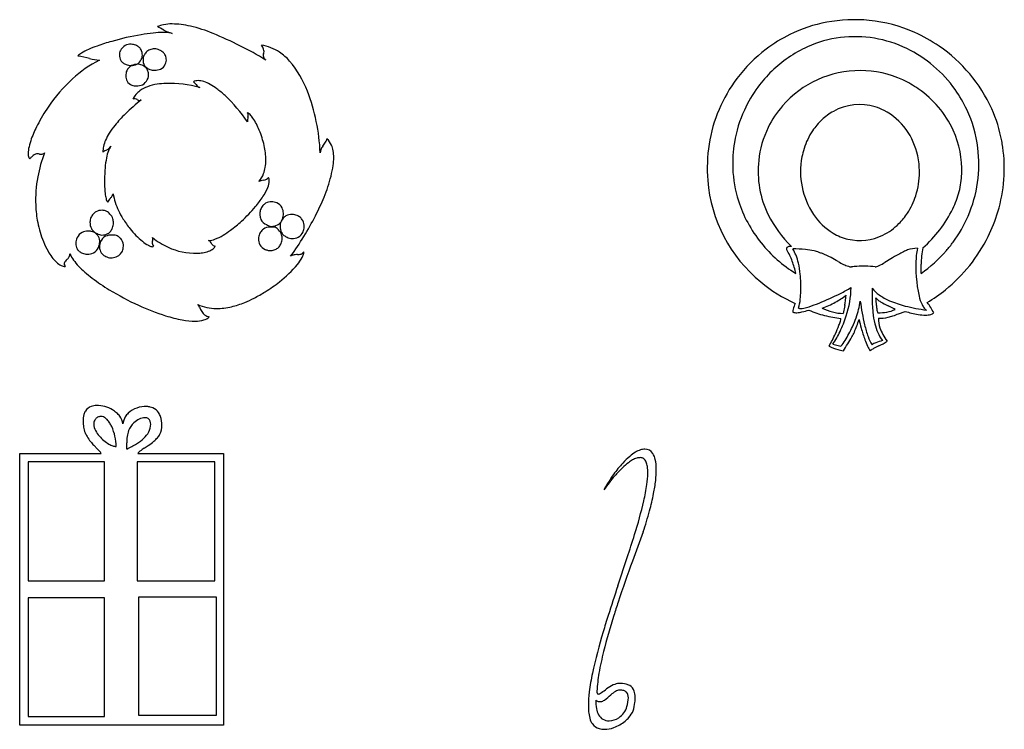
# Model space of a CAD drawing. Extents: x -22.9 to 5.1, y -1.1 to 4.1.
# Tile 1 of 4: x -22.9 to -17.1, y 0 to 4.1. Entities that reach past the tile are written whole.
import ezdxf

# ---------------------------------------------------------------- set-up
doc = ezdxf.new("R2010")
doc.units = 0

msp = doc.modelspace()

# ---------------------------------------------------------------- linework, layer by layer
at = {"layer": 'Default', "color": 72, "linetype": 'CONTINUOUS'}
for p, q in [((-22.347286, 3.327592), (-22.330327, 3.344551)), ((-21.44035, 3.146733), (-21.458109, 3.143215)), ((-17.79497, 2.689328), (-17.828153, 2.668911)), ((-17.61789, 2.604807), (-17.61789, 2.658619)), ((-17.903266, 2.519194), (-17.903266, 2.469254)), ((-18.062681, 2.418034), (-18.072177, 2.37265)), ((-17.779554, 2.401842), (-17.809511, 2.416693)), ((-17.748646, 2.370507), (-17.711216, 2.384219)), ((-18.130795, 2.193711), (-18.084518, 2.182142)), ((-22.408021, 1.583323), (-22.429765, 1.605931)), ((-22.238544, 1.583546), (-22.238544, 1.620327)), ((-22.860971, -0.020728), (-22.860971, 1.558865)), ((-22.860971, 1.558865), (-22.386631, 1.558865)), ((-22.173756, 1.558865), (-21.676277, 1.558865)), ((-21.676277, 1.558865), (-21.676277, -0.020728)), ((-22.367349, 1.509502), (-22.811609, 1.509502)), ((-22.811609, 1.509502), (-22.811609, 0.818431)), ((-22.367349, 0.818431), (-22.367349, 1.509502)), ((-21.725639, 1.509502), (-22.178384, 1.509502)), ((-22.178384, 1.509502), (-22.178384, 0.818431)), ((-21.725639, 0.818431), (-21.725639, 1.509502)), ((-19.382234, 0.788097), (-19.327099, 0.954268)), ((-22.811609, 0.818431), (-22.367349, 0.818431)), ((-22.178384, 0.818431), (-21.725639, 0.818431)), ((-22.367349, 0.719706), (-22.811609, 0.719706)), ((-22.811609, 0.719706), (-22.811609, 0.028635)), ((-22.367349, 0.028635), (-22.367349, 0.719706)), ((-21.716384, 0.72202), (-22.1699, 0.72202)), ((-22.1699, 0.72202), (-22.1699, 0.036348)), ((-21.716384, 0.036348), (-21.716384, 0.72202)), ((-22.811609, 0.028635), (-22.367349, 0.028635)), ((-22.1699, 0.036348), (-21.716384, 0.036348)), ((-21.676277, -0.020728), (-22.860971, -0.020728))]:
    msp.add_line(p, q, dxfattribs=at)
for centre, radius, start, end in [((-18.005714, 3.195668), 0.884783, 84.451163, 100.505828), ((-18.002243, 3.231396), 0.848887, 65.859012, 84.451163), ((-21.989505, 3.872094), 0.182481, 100.896351, 112.853846), ((-22.190978, 3.755273), 0.313478, 57.607367, 65.37875), ((-21.977926, 3.811947), 0.243732, 89.315934, 100.896351), ((-21.955974, 4.146236), 0.14297, 242.023782, 248.961471), ((-21.748477, 4.6857), 0.720963, 248.961471, 251.772025), ((-21.980969, 3.557076), 0.498621, 76.907553, 89.315934), ((-22.06122, 3.212012), 0.852895, 67.583343, 76.907553), ((-18.017478, 3.259103), 0.820266, 100.505828, 116.32425), ((-21.946805, 2.618266), 1.388973, 105.830017, 109.532019), ((-21.874069, 2.361737), 1.655615, 99.76199, 105.830017), ((-21.976063, 2.954563), 1.054078, 95.932808, 99.76199), ((-22.020805, 3.385113), 0.621209, 90.354677, 95.932808), ((-22.02293, 3.728253), 0.278063, 84.598659, 90.354677), ((-22.00932, 3.872189), 0.133485, 74.653754, 84.598659), ((-22.599961, 1.906007), 2.265655, 58.893823, 67.583343), ((-17.987387, 3.198284), 0.888122, 116.32425, 126.825147), ((-18.006607, 3.324721), 0.656834, 97.096061, 114.508043), ((-18.002418, 3.291071), 0.690744, 64.114492, 97.096061), ((-18.02735, 3.175377), 0.910274, 55.610314, 65.859012), ((-22.330741, 3.608217), 0.326555, 113.507102, 121.508211), ((-22.15313, 3.199877), 0.771849, 109.532019, 113.507102), ((-22.226894, 3.87707), 0.054082, 154.186985, 181.16865), ((-22.216152, 3.871874), 0.066015, 117.987085, 154.186985), ((-22.214763, 3.864268), 0.07342, 88.136651, 116.158916), ((-22.214962, 3.858134), 0.079558, 68.72628, 88.136651), ((-22.214872, 3.8648), 0.07335, 50.235487, 66.902515), ((-22.203209, 3.878816), 0.055116, 29.727578, 50.235487), ((-22.212115, 3.875309), 0.064604, 358.530468, 388.511023), ((-22.080918, 3.849891), 0.060357, 112.096705, 137.362256), ((-22.078665, 3.84434), 0.066347, 88.860618, 112.096705), ((-22.076408, 3.849287), 0.061394, 62.476085, 90.874852), ((-22.079969, 3.829221), 0.081066, 50.929235, 66.802389), ((-21.565735, 3.861172), 0.132314, 21.039382, 32.503321), ((-21.498887, 3.664667), 0.271317, 56.610292, 80.508585), ((-21.480755, 3.897161), 0.041307, 337.100388, 357.346869), ((-21.481133, 3.893714), 0.041669, 2.110667, 21.039382), ((-18.018154, 3.239374), 0.83679, 126.825147, 143.376444), ((-17.97002, 3.244469), 0.745032, 114.508043, 124.348348), ((-18.023455, 3.247717), 0.738932, 35.200108, 64.114492), ((-18.011605, 3.198381), 0.882398, 24.345123, 55.610314), ((-22.065641, 3.206341), 0.720487, 117.41968, 132.683279), ((-22.445277, 3.795061), 0.107399, 121.508211, 136.474287), ((-22.653106, 3.109932), 0.770138, 75.019066, 80.285053), ((-22.392782, 4.082771), 0.23693, 255.019066, 268.876173), ((-22.219061, 3.874007), 0.061935, 178.186888, 209.446175), ((-22.230614, 3.869015), 0.049438, 210.99034, 233.467422), ((-22.202936, 3.868631), 0.052733, 296.532606, 339.011057), ((-22.189226, 3.871661), 0.041741, 328.324827, 362.734585), ((-22.082707, 3.845494), 0.060999, 178.182668, 209.970871), ((-22.089605, 3.848532), 0.054082, 154.153176, 181.16865), ((-22.064267, 3.834559), 0.082992, 137.362256, 153.097622), ((-22.064855, 3.847837), 0.057087, 31.2595, 50.929235), ((-22.067971, 3.847267), 0.060057, 5.485204, 30.182512), ((-22.066544, 3.847404), 0.058624, 333.455757, 365.485204), ((-21.411071, 3.869022), 0.033856, 159.120981, 177.382723), ((-21.42149, 3.871836), 0.023436, 183.103446, 216.915915), ((-21.38527, 3.896758), 0.067389, 215.359916, 229.016699), ((-21.502916, 3.658554), 0.278639, 40.487991, 56.610292), ((-21.745267, 3.451655), 0.597294, 20.870374, 40.487991), ((-17.978975, 3.257573), 0.72916, 124.348348, 143.763506), ((-22.220202, 3.88307), 0.06693, 233.467422, 251.327926), ((-22.157641, 3.753269), 0.086336, 159.565408, 178.971985), ((-22.216147, 3.876888), 0.062643, 245.996568, 271.383567), ((-22.179791, 3.756844), 0.064481, 118.431693, 155.667623), ((-22.212239, 3.892556), 0.078329, 268.247492, 294.802587), ((-22.17786, 3.748059), 0.073168, 88.598164, 116.48557), ((-22.174557, 3.758581), 0.062643, 65.996568, 91.383567), ((-22.176557, 3.749554), 0.071726, 50.813332, 67.470918), ((-22.09312, 3.841046), 0.049774, 211.522574, 233.927192), ((-22.164724, 3.764069), 0.052999, 30.244264, 50.813332), ((-22.08199, 3.856324), 0.068677, 233.927192, 251.687014), ((-22.172451, 3.761088), 0.06119, 10.600352, 29.011441), ((-22.078592, 3.856047), 0.069561, 248.957108, 271.026932), ((-22.075114, 3.869411), 0.082944, 268.458401, 293.814927), ((-22.066041, 3.845336), 0.057273, 295.236083, 335.081218), ((-17.976377, 3.19134), 0.592779, 89.568216, 139.079182), ((-17.969139, 3.203493), 0.580615, 65.141745, 90.273452), ((-21.90563, 3.032837), 0.956511, 132.683279, 145.639633), ((-22.178577, 3.753645), 0.065396, 178.971985, 207.175805), ((-22.191121, 3.74959), 0.052428, 209.495509, 250.683438), ((-22.171775, 3.754779), 0.057904, 295.861248, 335.715155), ((-22.173172, 3.760953), 0.061923, 331.034398, 370.600352), ((-21.82139, 3.665012), 0.061365, 92.056991, 117.595969), ((-21.825419, 3.616428), 0.109924, 71.380929, 89.047743), ((-17.978005, 3.209531), 0.886816, 143.376444, 156.855188), ((-17.983708, 3.172046), 0.615273, 55.397762, 65.141745), ((-22.184193, 3.761033), 0.065576, 248.277325, 271.706715), ((-22.075581, 3.549668), 0.145491, 126.615023, 151.82821), ((-22.180029, 3.776852), 0.081397, 268.443424, 294.312091), ((-22.054359, 3.521109), 0.181072, 110.298657, 126.615023), ((-22.020285, 3.428988), 0.279293, 98.435579, 110.298657), ((-21.994981, 3.258364), 0.451783, 91.838769, 98.435579), ((-21.989126, 3.075996), 0.634245, 73.930572, 91.838769), ((-21.880282, 3.675456), 0.053468, 32.107602, 55.26426), ((-21.785879, 3.733249), 0.057226, 210.883632, 226.26639), ((-21.807699, 3.710442), 0.025663, 226.26639, 256.785499), ((-21.859156, 3.516291), 0.215592, 60.620611, 71.380929), ((-21.939223, 3.374076), 0.378797, 53.64006, 60.620611), ((-22.032466, 3.247419), 0.536074, 46.943569, 53.64006), ((-17.934382, 3.224892), 0.784447, 143.763506, 155.136812), ((-17.972592, 3.188158), 0.595699, 24.754835, 55.397762), ((-18.048351, 3.230156), 0.769398, 25.174034, 35.200108), ((-21.307548, 2.562792), 1.34984, 128.818488, 134.053085), ((-22.19045, 3.56239), 0.057546, 87.969394, 103.451792), ((-22.188329, 3.602525), 0.017375, 50.009199, 90.269063), ((-22.152223, 3.641563), 0.03583, 225.889555, 236.802202), ((-22.166296, 3.619651), 0.009792, 235.508695, 266.966757), ((-22.166339, 3.629416), 0.019549, 268.607229, 310.272841), ((-22.275966, 2.986812), 0.892737, 34.09408, 46.943569), ((-22.255219, 3.257225), 1.143054, 2.483606, 20.870374), ((-21.867734, 3.006928), 1.002417, 145.639633, 152.601536), ((-18.019357, 3.227207), 0.841844, 156.855188, 171.180398), ((-17.987886, 3.249686), 0.725477, 155.136812, 170.731707), ((-17.971589, 3.190347), 0.597052, 139.308096, 153.869337), ((-17.975729, 3.273451), 0.313463, 73.107007, 119.164547), ((-17.973977, 3.27922), 0.307434, 62.774424, 73.107007), ((-17.997567, 3.233369), 0.358998, 35.453721, 62.774424), ((-18.015766, 3.245471), 0.733394, 7.079222, 25.174034), ((-17.952359, 3.225188), 0.81737, 10.610399, 24.345123), ((-21.717624, 2.986651), 0.760079, 134.053085, 140.900189), ((-21.541817, 3.517581), 0.021777, 58.739828, 78.421348), ((-21.549913, 3.52504), 0.018653, 2.343474, 48.058773), ((-21.433265, 3.4881), 0.103413, 165.301914, 180.477335), ((-21.601823, 3.532315), 0.070847, 345.301914, 354.726408), ((-21.555354, 3.495281), 0.047864, 44.695404, 58.739828), ((-21.61961, 3.431704), 0.138257, 33.80729, 44.695404), ((-21.828366, 3.291916), 0.389494, 22.004858, 33.80729), ((-17.946966, 3.233043), 0.36343, 133.129031, 146.240841), ((-17.962333, 3.249448), 0.340951, 119.164547, 133.129031), ((-22.159327, 3.158065), 0.673983, 152.601536, 160.151495), ((-21.947673, 3.173606), 0.463642, 140.900189, 147.857416), ((-22.013429, 3.217128), 0.589097, 12.897697, 22.004858), ((-17.996475, 3.202554), 0.569333, 153.869337, 173.97427), ((-18.041946, 3.201768), 0.413479, 12.236199, 35.453721), ((-17.93147, 3.20712), 0.550415, 357.60007, 384.754835), ((-22.39899, 3.244578), 0.419183, 160.151495, 166.571464), ((-22.172893, 3.297589), 0.20588, 156.33515, 167.099668), ((-22.080674, 3.257175), 0.306566, 147.857416, 156.33515), ((-21.138705, 3.402957), 0.066564, 329.501788, 346.787481), ((-21.140729, 3.311426), 0.101439, 22.908554, 48.793349), ((-17.909041, 3.207693), 0.409047, 146.240841, 162.514735), ((-22.631211, 3.300023), 0.180435, 166.571464, 179.584044), ((-22.290616, 3.176949), 0.159354, 112.993217, 122.986796), ((-22.226802, 3.309936), 0.150575, 167.099668, 179.741811), ((-22.359995, 3.339625), 0.017502, 294.047233, 316.562237), ((-22.233496, 3.275486), 0.118938, 144.501559, 159.277634), ((-21.815236, 3.262511), 0.385774, 0.24565, 12.897697), ((-21.064949, 3.30596), 0.048297, 157.699633, 179.053105), ((-21.021558, 3.288163), 0.095196, 143.976304, 157.699633), ((-21.268867, 3.479623), 0.217626, 321.500807, 329.501788), ((-21.18285, 3.293626), 0.147167, 9.767715, 22.908554), ((-17.954727, 3.217179), 0.907247, 171.180398, 184.542747), ((-17.945141, 3.242711), 0.768787, 170.731707, 181.984927), ((-17.890219, 3.201764), 0.428781, 162.514735, 169.126721), ((-18.046536, 3.241649), 0.7644, 336.663403, 367.079222), ((-18.004564, 3.215931), 0.870398, 343.150655, 368.209173), ((-17.992433, 3.217681), 0.858141, 8.209173, 10.610399), ((-22.741288, 3.300823), 0.070355, 179.584044, 197.296721), ((-22.791306, 3.285247), 0.017968, 197.296721, 235.115612), ((-22.700994, 3.196881), 0.124655, 134.698595, 143.797263), ((-22.7399, 3.236198), 0.069342, 122.787276, 134.698595), ((-22.757474, 3.264873), 0.035727, 91.468959, 123.99539), ((-22.758543, 3.231781), 0.068807, 78.60562, 89.872722), ((-21.935698, 3.012984), 0.834464, 159.387218, 169.386611), ((-22.735041, 3.348399), 0.050156, 258.60562, 267.996352), ((-22.736599, 3.325753), 0.02748, 269.592243, 316.271958), ((-21.855248, 3.178403), 0.510653, 168.803596, 175.678372), ((-22.11035, 3.228898), 0.250601, 159.277634, 168.803596), ((-21.388675, 3.280792), 0.354112, 352.098435, 359.880565), ((-21.258976, 3.280521), 0.224412, 359.880565, 369.767715), ((-17.868153, 3.197526), 0.45125, 169.126721, 213.539201), ((-18.065779, 3.196599), 0.437866, 359.769794, 372.236199), ((-21.320676, 3.138006), 1.046749, 175.678372, 180.814801), ((-21.619888, 3.251743), 0.189528, 339.467413, 350.921836), ((-21.690628, 3.263046), 0.261166, 350.921836, 360.24565), ((-21.579124, 3.307224), 0.546386, 345.438389, 352.098435), ((-18.01305, 3.240357), 0.700838, 181.984927, 197.736669), ((-17.971752, 3.199945), 0.594194, 173.97427, 189.650198), ((-22.031689, 3.030972), 0.736802, 169.386611, 182.263355), ((-21.577294, 3.23579), 0.144045, 318.403082, 339.467413), ((-21.451199, 3.196449), 0.050886, 282.309656, 318.19316), ((-21.448865, 3.1455), 0.039459, 357.816244, 385.563961), ((-21.961143, 3.406459), 0.941084, 337.675758, 345.438389), ((-18.069005, 3.192127), 0.441096, 342.168958, 360.352359), ((-17.873958, 3.20471), 0.492853, 345.489088, 357.60007), ((-21.792411, 3.131297), 0.574967, 180.814801, 186.180105), ((-21.440302, 3.053342), 0.09162, 101.207173, 108.631242), ((-21.692213, 3.216527), 0.296145, 326.290507, 337.945762), ((-21.523963, 3.148364), 0.114612, 337.945762, 357.816244), ((-18.012161, 3.212616), 0.849633, 184.542747, 230.659404), ((-18.011668, 3.193157), 0.553704, 189.650198, 206.535804), ((-22.159601, 3.091536), 0.20563, 186.180105, 194.324397), ((-22.287436, 3.057538), 0.073369, 193.298607, 210.91776), ((-22.051744, 2.813491), 0.362993, 140.84657, 145.356672), ((-22.415121, 3.113633), 0.108351, 319.095217, 328.025891), ((-22.360108, 3.079291), 0.043499, 328.025891, 345.541716), ((-21.922766, 3.142357), 0.402075, 190.594707, 205.256832), ((-22.025267, 3.438726), 0.696516, 320.305495, 326.290507), ((-22.409508, 3.590569), 1.425777, 332.865798, 337.675758), ((-18.053679, 3.187197), 0.424997, 326.914584, 342.168958), ((-17.917175, 3.215895), 0.537494, 334.142905, 345.489088), ((-22.104549, 3.028092), 0.663886, 182.263355, 190.97782), ((-22.121124, 3.518292), 0.821093, 312.065281, 320.305495), ((-21.384721, 2.947654), 0.080718, 140.271085, 158.595859), ((-21.400753, 2.960978), 0.059872, 119.778679, 140.271085), ((-21.397278, 2.951995), 0.06941, 88.556347, 118.585475), ((-21.395953, 2.93683), 0.084554, 69.412226, 89.712823), ((-21.393776, 2.955608), 0.066367, 27.399349, 65.467595), ((-21.408328, 2.950951), 0.08147, 3.134085, 25.597529), ((-17.973938, 3.252867), 0.741902, 197.736669, 208.364648), ((-18.076894, 3.293303), 0.714982, 310.995798, 334.142905), ((-22.384069, 2.903767), 0.06813, 157.015351, 180.977568), ((-22.372904, 2.897134), 0.081018, 139.322711, 155.780201), ((-22.387588, 2.909754), 0.061656, 119.18787, 139.322711), ((-22.383768, 2.899939), 0.072103, 88.597596, 118.034645), ((-22.379919, 2.919003), 0.053058, 61.998395, 92.251602), ((-22.406145, 2.882812), 0.09752, 43.888894, 58.373922), ((-22.387674, 2.90058), 0.071891, 17.369592, 43.888894), ((-22.390154, 2.899805), 0.074489, 359.187229, 377.369592), ((-21.889505, 3.158048), 0.438852, 205.256832, 212.298501), ((-21.678028, 3.29173), 0.689038, 212.298501, 218.316051), ((-21.401549, 2.954251), 0.062643, 158.595859, 181.383567), ((-21.366727, 2.952022), 0.09745, 179.578806, 191.564818), ((-21.398587, 2.945502), 0.064929, 191.564818, 203.546448), ((-21.271228, 2.877779), 0.075223, 140.335222, 157.586244), ((-21.417275, 2.950461), 0.09043, 340.027669, 363.134085), ((-21.283934, 2.888315), 0.058717, 118.996071, 140.335222), ((-21.278028, 2.874152), 0.073987, 88.41367, 117.67943), ((-22.723218, 3.751338), 1.778283, 323.962786, 332.865798), ((-21.274556, 2.885619), 0.062508, 64.29359, 91.305473), ((-21.27751, 2.873612), 0.074651, 49.122511, 66.248282), ((-21.268137, 2.884441), 0.060329, 27.954005, 49.122511), ((-17.905392, 3.246227), 0.672494, 206.535804, 226.040112), ((-17.947009, 3.145254), 0.356642, 213.539201, 239.075129), ((-18.008374, 3.15768), 0.370925, 314.84166, 326.914584), ((-18.052569, 3.244252), 0.77097, 323.625119, 336.663403), ((-18.070038, 3.23576), 0.938809, 333.687002, 343.150655), ((-22.159688, 3.017397), 0.607719, 190.97782, 201.952496), ((-22.376364, 2.900478), 0.075856, 178.393872, 207.33203), ((-22.392076, 2.893897), 0.058892, 208.662515, 230.20671), ((-22.388701, 2.894581), 0.071629, 322.791621, 340.76382), ((-22.380105, 2.896869), 0.06446, 336.322051, 361.670868), ((-21.860806, 3.147298), 0.456082, 218.316051, 231.143791), ((-22.138283, 3.537306), 0.846705, 306.442913, 312.065281), ((-21.407571, 2.941587), 0.055129, 203.546448, 250.901121), ((-21.404221, 2.809324), 0.065521, 90.185418, 126.459675), ((-21.38688, 2.940928), 0.064386, 233.021145, 246.700485), ((-21.397328, 2.916666), 0.03797, 246.700485, 267.910453), ((-21.403517, 2.591929), 0.282918, 83.99774, 90.185418), ((-21.395975, 2.953747), 0.075076, 267.910453, 297.205895), ((-21.423103, 2.790792), 0.096044, 44.620974, 59.206234), ((-21.390938, 2.941199), 0.061626, 298.374192, 318.713133), ((-21.272904, 2.876499), 0.073295, 178.283357, 207.557052), ((-21.281735, 2.880574), 0.06446, 156.322051, 181.670868), ((-21.403561, 2.952283), 0.078424, 318.713133, 335.348507), ((-21.284498, 2.877696), 0.077962, 358.466176, 386.695752), ((-21.264194, 2.873847), 0.057657, 333.190997, 361.751388), ((-17.952925, 3.264212), 0.765782, 208.364648, 218.998459), ((-17.996265, 3.145504), 0.353753, 296.224274, 314.84166), ((-22.461678, 2.780464), 0.073041, 153.429053, 180.387161), ((-22.468227, 2.786995), 0.064328, 117.822856, 156.023217), ((-22.464217, 2.773922), 0.077803, 90.311068, 115.941453), ((-22.464169, 2.765178), 0.086548, 77.211761, 90.311068), ((-22.46077, 2.780153), 0.071192, 51.094296, 77.211761), ((-22.382188, 2.905767), 0.074341, 230.20671, 247.580735), ((-22.450013, 2.793481), 0.054064, 29.770639, 51.094296), ((-22.384467, 2.872819), 0.044268, 233.91356, 271.192063), ((-22.461376, 2.788765), 0.066287, 358.398025, 388.432889), ((-22.333111, 2.766129), 0.061731, 117.461114, 157.416573), ((-22.381336, 2.898793), 0.070267, 268.198076, 298.695127), ((-22.327784, 2.750445), 0.078144, 88.471082, 115.623739), ((-22.374979, 2.884162), 0.0544, 300.221552, 322.791621), ((-22.323916, 2.724523), 0.104054, 75.978191, 90.982205), ((-22.324015, 2.759263), 0.070886, 51.395987, 69.080354), ((-22.314226, 2.771524), 0.055197, 29.338566, 51.395987), ((-21.814151, 3.15738), 0.439973, 231.482843, 245.337951), ((-22.111835, 2.80443), 0.025241, 358.750252, 380.174392), ((-21.828183, 3.074488), 0.289024, 290.871404, 301.225086), ((-21.97334, 3.313933), 0.569032, 301.225086, 306.442913), ((-21.397268, 2.805634), 0.074648, 178.38592, 206.76801), ((-21.409262, 2.809249), 0.062643, 155.996568, 181.383567), ((-21.381423, 2.786709), 0.097684, 136.400763, 150.553592), ((-21.401964, 2.80627), 0.069319, 126.459675, 136.400763), ((-21.404309, 2.809339), 0.06964, 16.1122, 44.620974), ((-21.402718, 2.806574), 0.06813, 337.015351, 360.977568), ((-21.289453, 2.869426), 0.05537, 208.990098, 231.266572), ((-21.406248, 2.808779), 0.071658, 359.166416, 376.1122), ((-21.280276, 2.880866), 0.070036, 231.266572, 249.075081), ((-21.279003, 2.856243), 0.048529, 237.203624, 271.748154), ((-21.275428, 2.884012), 0.076305, 268.426844, 296.731161), ((-21.271852, 2.871713), 0.063755, 298.833291, 338.012431), ((-17.976795, 3.095535), 0.298684, 239.075129, 257.105529), ((-17.975163, 3.102664), 0.305997, 257.105529, 296.224274), ((-18.057495, 3.229558), 0.924816, 308.985904, 333.687002), ((-22.293551, 2.963441), 0.463391, 201.952496, 209.651784), ((-22.47097, 2.778047), 0.063777, 178.272242, 208.713838), ((-22.461325, 2.782164), 0.064058, 297.432499, 335.951656), ((-22.676349, 2.848857), 0.288834, 341.259655, 344.931038), ((-22.454628, 2.790689), 0.059633, 343.513086, 356.368427), ((-22.347032, 2.760627), 0.050408, 163.807647, 181.284963), ((-22.33504, 2.760896), 0.062403, 181.284963, 199.7743), ((-22.257087, 2.734509), 0.144068, 157.416573, 163.807647), ((-22.329237, 2.76512), 0.071442, 358.301088, 387.916849), ((-22.33599, 2.76301), 0.078164, 338.579864, 359.99389), ((-22.005205, 2.961635), 0.220948, 230.097985, 240.935642), ((-22.074667, 2.836653), 0.07796, 240.935642, 252.225518), ((-22.087374, 2.797015), 0.036335, 252.225518, 268.786438), ((-22.063723, 2.784516), 0.026748, 160.231644, 178.172481), ((-22.061552, 2.786284), 0.028919, 181.812528, 201.954064), ((-22.117771, 2.805396), 0.031207, 337.716667, 357.215132), ((-22.026716, 2.800326), 0.066479, 201.954064, 212.563792), ((-22.088191, 2.766462), 0.005774, 270.468546, 340.60681), ((-21.839101, 3.10304), 0.380179, 245.337951, 271.529266), ((-21.772292, 2.927904), 0.132147, 274.514997, 290.871404), ((-21.768252, 2.774788), 0.022306, 37.64242, 73.426221), ((-21.790539, 2.757599), 0.050451, 21.523626, 37.64242), ((-21.724962, 2.785323), 0.020797, 206.300534, 272.384823), ((-21.758393, 2.777466), 0.037505, 307.100363, 324.09277), ((-21.746437, 2.768809), 0.022743, 324.09277, 349.192871), ((-21.410071, 2.801743), 0.061507, 208.904324, 248.563068), ((-21.399199, 2.800587), 0.061656, 299.18787, 319.322711), ((-21.413884, 2.813207), 0.081018, 319.322711, 335.780201), ((-17.922575, 3.288788), 0.804834, 218.998459, 238.194335), ((-18.382054, 2.749305), 0.019469, 178.033543, 192.664496), ((-18.392075, 2.749649), 0.009442, 111.772548, 178.033543), ((-18.382187, 2.730297), 0.031146, 99.143617, 115.462799), ((-18.373276, 2.674936), 0.08722, 89.297437, 99.143617), ((-17.639819, 2.577056), 0.174295, 89.890378, 109.343413), ((-17.410157, 2.691311), 0.237058, 165.329023, 175.397244), ((-17.162399, 2.658619), 0.455491, 167.955833, 180), ((-18.067904, 3.255548), 0.790017, 319.044946, 323.625119), ((-22.452011, 2.873234), 0.281054, 209.651784, 226.183703), ((-22.619456, 2.726159), 0.052492, 314.895778, 333.164714), ((-22.605452, 2.719074), 0.036798, 333.164714, 359.945211), ((-22.385219, 2.80076), 0.200815, 204.013139, 215.939432), ((-22.483162, 2.772835), 0.050596, 210.17085, 232.250142), ((-22.473185, 2.785721), 0.066892, 232.250142, 249.918416), ((-22.469549, 2.785617), 0.06813, 247.015351, 270.977568), ((-22.46631, 2.797275), 0.079806, 268.508656, 295.610386), ((-22.337822, 2.759896), 0.059446, 199.7743, 230.334072), ((-22.319342, 2.782183), 0.088399, 230.334072, 246.975924), ((-22.330209, 2.75661), 0.060613, 246.975924, 262.785658), ((-22.328556, 2.769671), 0.073778, 262.785658, 286.065164), ((-22.327983, 2.76768), 0.071706, 286.065164, 313.508278), ((-22.345587, 2.786226), 0.097277, 313.508278, 327.851974), ((-21.836811, 3.01728), 0.294389, 271.529266, 277.614472), ((-21.822307, 2.908783), 0.184926, 277.614472, 288.995678), ((-21.79534, 2.830447), 0.102078, 288.995678, 305.702231), ((-21.4042, 2.806509), 0.068191, 245.433319, 260.04839), ((-21.403359, 2.811302), 0.073057, 260.04839, 297.938046), ((-21.258283, 2.663486), 0.049627, 103.829318, 122.895122), ((-21.247475, 2.619579), 0.094844, 88.891393, 103.829318), ((-21.425512, 2.810372), 0.236106, 319.563705, 331.637454), ((-21.244441, 2.776329), 0.061936, 268.891393, 288.766499), ((-21.234604, 2.747377), 0.031358, 288.766499, 327.671893), ((-21.300911, 2.743106), 0.094508, 331.637454, 343.501093), ((-21.261376, 2.731396), 0.053275, 343.501093, 359.152033), ((-18.396435, 2.745973), 0.004709, 191.473088, 221.281487), ((-18.730579, 2.542096), 0.386794, 20.206112, 31.269488), ((-18.361079, 2.025186), 0.722316, 84.402768, 90.270872), ((-18.555921, 2.627145), 0.226115, 21.610384, 32.157274), ((-18.646166, 2.591396), 0.323183, 13.076879, 21.610384), ((-18.330057, 2.341733), 0.404253, 77.197094, 84.402768), ((-18.295328, 2.49456), 0.24753, 70.131319, 77.197094), ((-18.397428, 2.212028), 0.547943, 68.027465, 70.131319), ((-18.431289, 2.128102), 0.638443, 63.055588, 68.027465), ((-18.456231, 2.079034), 0.693487, 59.225451, 63.055588), ((-17.089078, 1.542091), 1.34701, 119.384703, 121.603862), ((-17.327297, 1.965125), 0.861515, 117.180556, 119.384703), ((-17.636135, 2.566562), 0.185417, 109.343413, 117.180556), ((-16.840552, 2.647214), 0.80838, 176.452297, 192.392631), ((-16.935616, 2.653108), 0.713135, 175.397244, 176.452297), ((-18.097489, 3.281225), 0.82919, 305.337665, 319.044946), ((-22.571005, 2.749219), 0.109184, 226.183703, 243.67258), ((-22.595476, 2.699764), 0.054006, 243.67258, 268.998434), ((-22.582345, 2.659699), 0.020372, 138.629611, 173.617602), ((-22.584198, 2.662724), 0.018408, 182.366936, 200.333424), ((-22.540628, 2.67887), 0.064873, 200.333424, 210.68187), ((-22.499449, 2.59384), 0.126223, 131.088524, 141.065073), ((-22.270614, 2.88384), 0.342366, 215.939432, 223.681669), ((-22.131756, 3.016451), 0.534375, 223.681669, 228.987434), ((-21.808989, 3.137157), 0.739934, 308.344516, 319.563705), ((-18.887112, 2.484484), 0.553591, 12.553343, 20.206112), ((-18.805386, 2.554412), 0.486642, 5.476508, 13.076879), ((-17.882385, 3.042643), 0.428049, 239.225451, 244.197136), ((-17.985315, 2.82975), 0.191579, 244.197136, 253.070539), ((-18.020074, 2.715552), 0.072208, 253.070539, 268.437414), ((-17.978999, 2.357154), 0.289435, 92.463365, 98.552782), ((-17.94921, 1.664725), 0.982505, 89.569363, 92.463365), ((-17.945439, 2.166413), 0.480803, 82.749079, 89.569363), ((-17.886026, 2.675335), 0.031989, 272.277878, 287.416678), ((-17.909385, 2.749796), 0.110028, 287.416678, 295.493853), ((-18.017748, 2.977047), 0.361793, 295.493853, 301.603862), ((-21.926365, 3.252621), 0.847363, 228.987434, 232.760982), ((-21.722196, 3.521225), 1.184754, 232.760982, 238.592341), ((-19.10597, 2.525594), 0.788604, 358.232736, 365.476508), ((-21.903824, 3.257047), 0.892798, 301.822866, 308.344516), ((-17.966136, 3.268766), 0.922235, 230.659404, 245.361293), ((-18.522357, 3.359929), 0.973449, 296.538921, 300.71647), ((-18.607563, 2.539002), 0.582653, 341.942726, 358.431191), ((-21.516764, 3.857674), 1.578963, 238.592341, 245.546031), ((-21.976335, 3.37389), 1.030312, 297.698617, 301.822866), ((-19.013808, 2.52275), 0.696399, 354.491149, 358.232736), ((-18.871957, 4.059928), 1.755892, 292.102558, 296.538921), ((-18.394537, 2.936915), 0.570947, 299.061506, 306.560857), ((-18.794723, 2.539297), 0.742793, 352.554351, 355.29084), ((-17.744146, 2.647933), 0.204677, 218.975505, 235.013955), ((-17.021187, 2.469254), 0.882078, 180, 185.846317), ((-18.835576, 2.377395), 0.958498, 2.443529, 5.117403), ((-17.831625, 2.50077), 0.06215, 217.552126, 229.976878), ((-17.667382, 2.757621), 0.338558, 235.013955, 246.691108), ((-17.406942, 2.522762), 0.228479, 192.392631, 205.712275), ((-18.043866, 3.212718), 0.903152, 300.669431, 308.985904), ((-21.568, 3.745008), 1.455194, 245.546031, 252.229859), ((-21.718189, 2.65238), 0.251113, 244.793129, 270.194669), ((-21.973063, 2.325527), 0.178363, 27.29531, 33.96625), ((-21.446137, 2.586144), 0.409529, 205.890947, 209.561115), ((-21.718676, 2.795779), 0.394513, 270.194669, 283.20047), ((-21.744515, 2.905937), 0.50766, 283.20047, 292.385467), ((-21.794936, 3.028357), 0.640058, 292.385467, 297.698617), ((-18.117028, 2.331687), 0.253622, 157.070821, 164.954106), ((-18.584397, 2.481335), 0.264995, 342.744624, 354.491149), ((-18.357621, 2.678178), 0.28072, 281.606324, 288.304147), ((-18.563215, 3.299685), 0.93535, 288.304147, 292.102558), ((-18.352894, 2.861978), 0.485217, 289.110267, 299.061506), ((-18.49614, 2.508729), 0.442845, 348.182164, 351.469898), ((-18.495908, 2.525358), 0.530337, 340.449049, 351.132619), ((-16.677632, 2.609304), 1.304841, 187.29544, 193.429908), ((-17.53972, 2.439029), 0.338866, 183.513707, 187.279142), ((-17.777897, 2.564748), 0.145696, 229.976878, 238.372075), ((-17.632606, 2.800658), 0.422758, 238.372075, 245.262943), ((-17.561644, 3.003037), 0.605784, 246.691108, 255.801088), ((-17.438975, 3.487859), 1.105884, 255.801088, 262.305736), ((-17.524093, 2.46635), 0.098453, 205.712275, 219.822027), ((-17.796248, 2.255325), 0.27929, 25.714696, 40.280714), ((-21.775021, 3.099057), 0.77688, 252.229859, 259.604834), ((-21.713872, 2.436901), 0.10304, 210.823992, 219.406149), ((-21.755386, 2.402794), 0.049313, 219.406149, 232.438427), ((-21.815986, 2.422988), 0.091712, 286.300109, 309.190683), ((-21.741582, 2.427889), 0.077743, 235.650137, 257.782861), ((-18.28943, 2.37803), 0.0751, 164.954106, 178.219849), ((-18.341146, 2.449109), 0.072603, 251.240899, 269.834456), ((-18.349897, 2.532219), 0.155947, 273.139737, 284.398357), ((-18.320411, 2.440113), 0.038945, 253.719385, 270.711507), ((-18.321163, 2.500669), 0.099505, 270.711507, 281.606324), ((-18.479903, 3.102272), 0.740591, 283.173697, 286.432715), ((-18.049902, 2.884409), 0.539585, 245.880621, 256.148338), ((-18.024535, 2.774719), 0.408087, 245.457669, 254.623069), ((-17.993689, 3.112379), 0.774383, 256.148338, 263.264181), ((-18.068947, 2.613228), 0.2406, 254.623069, 269.230812), ((-18.844443, 2.616231), 0.831804, 335.22463, 341.942726), ((-17.363297, 2.434224), 0.538179, 185.846317, 193.038619), ((-17.811797, 2.404275), 0.064578, 187.279142, 205.468083), ((-17.868143, 2.688309), 0.311809, 269.640395, 279.457052), ((-17.864436, 2.584024), 0.239918, 269.568285, 283.143735), ((-17.847945, 2.567051), 0.18888, 279.457052, 294.943202), ((-17.876973, 2.637714), 0.295053, 283.143735, 288.829592), ((-18.056775, 3.164984), 0.852136, 288.829592, 291.198191), ((-17.82574, 2.302415), 0.109631, 58.397319, 65.083955), ((-17.503498, 3.11111), 0.755987, 254.052075, 259.974173), ((-17.588542, 2.630067), 0.267485, 259.974173, 269.353454), ((-17.554314, 2.441151), 0.059106, 219.822027, 236.380939), ((-17.590409, 2.464663), 0.10207, 269.353454, 286.492279), ((-17.573219, 2.406604), 0.04152, 286.492279, 313.539621), ((-21.83878, 2.751497), 0.42352, 259.604834, 269.944931), ((-21.83902, 2.501755), 0.173778, 269.944931, 286.300109), ((-18.800581, 2.572614), 0.754288, 335.052505, 339.132192), ((-18.367279, 2.407431), 0.290568, 339.132192, 344.117433), ((-18.200507, 2.359979), 0.117177, 344.117433, 351.836708), ((-18.758721, 2.639891), 0.817276, 328.731462, 335.00066), ((-18.568007, 2.550962), 0.606847, 335.00066, 340.449049), ((-18.934869, 2.656335), 1.008131, 337.072701, 341.496961), ((-17.390083, 2.454565), 0.600509, 191.348513, 196.163549), ((-17.360753, 2.446185), 0.602515, 193.429908, 200.243723), ((-17.62758, 2.373022), 0.266903, 193.038619, 216.426906), ((-17.687259, 2.345411), 0.17899, 180.415762, 198.191476), ((-18.833597, 2.570817), 0.78362, 330.264313, 336.189876), ((-18.571129, 2.490084), 0.530784, 326.056949, 335.22463), ((-20.728342, 3.822331), 3.137995, 327.907379, 329.633235), ((-18.304781, 2.402325), 0.329069, 329.633235, 335.067169), ((-17.039706, 2.556118), 0.965306, 196.163549, 200.381719), ((-17.652676, 2.338525), 0.291372, 200.243723, 210.679857), ((-17.624751, 2.365952), 0.244787, 198.191476, 208.09166), ((-17.546799, 2.40756), 0.333148, 208.09166, 216.061589), ((-17.988919, 2.525042), 0.380205, 244.406447, 252.502457), ((-18.275525, 2.346466), 0.251964, 319.294523, 328.731462), ((-17.434454, 2.409455), 0.544194, 200.381719, 204.67835), ((-17.732443, 2.272532), 0.216252, 204.67835, 212.87543), ((-17.841385, 2.106735), 0.103625, 112.596609, 126.666711), ((-17.69693, 1.811885), 0.407773, 114.190196, 118.943497), ((-17.79592, 1.997495), 0.221948, 102.070763, 112.596609), ((-18.010208, 2.493007), 0.341976, 295.307353, 304.581436), ((-18.046447, 2.342559), 0.188869, 252.502457, 262.878221), ((-17.833757, 2.059302), 0.125041, 118.943497, 129.958828), ((-22.411053, 1.735149), 0.102117, 91.896173, 109.532796), ((-22.408971, 1.67226), 0.16504, 57.640113, 91.896173), ((-22.358335, 1.747849), 0.133997, 163.924511, 181.476185), ((-22.41089, 1.762994), 0.079303, 148.777642, 163.924511), ((-22.423682, 1.770748), 0.064344, 109.532796, 148.777642), ((-22.413079, 1.659185), 0.178318, 49.528906, 58.773773), ((-22.378614, 1.69958), 0.125218, 37.218355, 49.528906), ((-22.351276, 1.720345), 0.090888, 6.155186, 37.218355), ((-22.159753, 1.716785), 0.10278, 132.934083, 147.647675), ((-22.130221, 1.685042), 0.146136, 86.517424, 132.934083), ((-22.128736, 1.709436), 0.121697, 77.217067, 86.517424), ((-22.121182, 1.742729), 0.087558, 66.132784, 77.217067), ((-22.116571, 1.753151), 0.076161, 34.173082, 66.132784), ((-22.136151, 1.739858), 0.099827, 20.097857, 34.173082), ((-22.247167, 1.750714), 0.245202, 181.476185, 189.264585), ((-22.387076, 1.729471), 0.043519, 148.46774, 180.200491), ((-22.348801, 1.73116), 0.081814, 181.289419, 209.222587), ((-22.373823, 1.72134), 0.059067, 130.371545, 148.46774), ((-22.389615, 1.733482), 0.039806, 96.158362, 124.363714), ((-22.389207, 1.729695), 0.043614, 60.80341, 96.158362), ((-22.399773, 1.710786), 0.065275, 42.674107, 60.80341), ((-22.441759, 1.672078), 0.122381, 31.087408, 42.674107), ((-22.532399, 1.617427), 0.228223, 25.242895, 31.087408), ((-22.166112, 1.720813), 0.095253, 147.647675, 174.410803), ((-22.12226, 1.653004), 0.111751, 131.893464, 159.824291), ((-22.113802, 1.649488), 0.120081, 116.068857, 133.777453), ((-22.131076, 1.684797), 0.080772, 90.283954, 116.068857), ((-22.131267, 1.723155), 0.042414, 65.37816, 90.283954), ((-22.133583, 1.734897), 0.033445, 18.234567, 53.300004), ((-22.188223, 1.726858), 0.089297, 330.862867, 360.921342), ((-22.156435, 1.727369), 0.057505, 0.921342, 18.234567), ((-22.151811, 1.722832), 0.118459, 333.669498, 359.517628), ((-22.181989, 1.723086), 0.148637, 359.517628, 380.097857), ((-22.333422, 1.736643), 0.157806, 189.264585, 201.419123), ((-22.324901, 1.743173), 0.16815, 202.430151, 210.843696), ((-22.251876, 1.78538), 0.192874, 209.222587, 220.878084), ((-22.569633, 1.599873), 0.269388, 359.808374, 385.242895), ((-22.066271, 1.632431), 0.1714, 159.824291, 171.749511), ((-22.23871, 1.755001), 0.147098, 312.697625, 330.862867), ((-22.130494, 1.714535), 0.095694, 317.541566, 332.460243), ((-22.248449, 1.788827), 0.257196, 210.843696, 218.838019), ((-22.194165, 1.832532), 0.326887, 218.838019, 223.88462), ((-22.228084, 1.805973), 0.22434, 220.878084, 239.60849), ((-22.280171, 1.717163), 0.121383, 239.60849, 251.036863), ((-21.982795, 1.620327), 0.255749, 171.749511, 180), ((-22.456823, 2.054679), 0.519242, 294.858601, 302.07869), ((-22.333129, 1.857331), 0.286333, 302.07869, 312.697625), ((-22.608687, 2.330896), 0.879408, 302.499262, 304.295584), ((-22.303209, 1.883009), 0.337265, 304.295584, 311.328241), ((-22.256216, 1.829571), 0.266104, 311.328241, 317.541566), ((-22.655323, 1.345467), 0.343124, 38.456946, 43.88462), ((-22.299228, 1.661699), 0.062736, 251.036863, 269.06985), ((-22.152463, 1.546222), 0.024764, 135.257511, 149.301626), ((-22.104304, 1.498495), 0.092566, 128.112513, 135.257511), ((-21.966464, 1.32278), 0.315895, 122.499262, 128.112513), ((-19.137265, 1.335084), 0.27077, 121.744105, 130.472347), ((-19.204731, 1.444133), 0.142538, 108.624738, 121.744105), ((-19.224252, 1.502058), 0.081412, 90.701067, 108.624738), ((-19.223429, 1.530371), 0.053124, 31.950966, 91.96292), ((-19.271487, 1.500398), 0.109763, 11.794707, 31.950966), ((-18.87407, 1.057983), 0.653586, 137.137282, 144.599863), ((-19.024568, 1.121719), 0.483325, 127.624806, 133.124033), ((-19.002627, 1.17729), 0.478197, 130.472347, 137.137282), ((-19.187721, 1.333386), 0.216076, 120.060598, 127.624806), ((-19.235832, 1.416514), 0.120029, 107.756989, 120.060598), ((-19.251433, 1.465231), 0.068875, 89.897031, 107.756989), ((-19.251371, 1.49965), 0.034457, 54.436929, 89.897031), ((-19.259703, 1.491431), 0.046032, 20.453101, 51.94968), ((-19.318029, 1.467247), 0.109156, 8.185896, 21.648531), ((-19.437336, 1.465766), 0.279189, 0.441346, 11.794707), ((-18.616118, 0.874665), 0.970042, 144.599863, 150.883202), ((-18.901331, 0.990135), 0.663607, 133.124033, 138.691489), ((-19.720991, 1.453266), 0.51354, 351.569244, 358.897548), ((-19.451298, 1.448076), 0.243797, 358.897548, 368.185896), ((-19.699859, 1.463744), 0.54172, 353.322479, 360.441346), ((-18.718953, 0.829864), 0.906401, 138.691489, 145.236885), ((-20.390339, 1.552474), 1.1902, 346.913254, 351.569244), ((-20.081374, 1.50841), 0.925841, 348.588965, 353.322479), ((-20.678184, 1.628868), 1.534686, 344.741487, 348.588965), ((-21.895854, 1.902451), 2.735858, 342.645611, 346.913254), ((-21.609749, 1.88299), 2.50029, 341.802885, 344.741487), ((-1.458643, -5.546366), 18.978525, 159.493141, 160.038455), ((-26.867209, 3.456034), 7.944311, 341.644446, 342.645611), ((-10.52519, -2.253302), 9.332461, 160.038455, 161.587787), ((-4.715088, -4.07838), 15.453407, 161.644446, 162.314903), ((-14.216178, -1.0246), 5.442332, 161.587787, 162.450275), ((-13.893824, -1.151702), 5.819372, 162.314903, 163.300302), ((-15.788683, -0.52729), 3.793063, 162.450275, 165.730447), ((-16.441542, -0.387365), 3.159469, 163.300302, 167.793447), ((-17.84324, -0.004753), 1.6731, 165.730447, 170.163637), ((-18.343872, 0.024161), 1.213136, 167.793447, 173.023799), ((-18.596146, 0.125789), 0.90896, 170.163637, 176.757433), ((-19.468702, 0.175223), 0.035005, 176.757433, 197.31901), ((-20.85734, 2.231952), 2.482462, 303.801062, 304.615155), ((-19.224727, -0.133317), 0.391546, 117.978088, 124.615155), ((-19.23968, -0.057623), 0.280039, 123.997049, 130.751679), ((-19.369459, 0.131125), 0.09019, 93.158704, 115.590226), ((-19.365784, 0.124118), 0.058925, 95.098928, 121.148293), ((-19.366896, 0.084677), 0.136709, 75.939118, 93.158704), ((-19.369477, 0.10695), 0.075876, 73.159955, 91.166208), ((-19.358579, 0.142955), 0.038257, 43.971361, 73.159955), ((-19.352389, 0.142598), 0.077, 59.27665, 75.939118), ((-19.344368, 0.156095), 0.061299, 19.79092, 59.27665), ((-19.38095, 0.142931), 0.100178, 0.206286, 19.79092), ((-18.873314, 0.088945), 0.679745, 173.023799, 179.645115), ((-19.250855, 0.120865), 0.259781, 179.436319, 190.383809), ((-19.486267, 0.158012), 0.042306, 234.848445, 276.031704), ((-19.495686, 0.166262), 0.006597, 192.789356, 267.539503), ((-19.497715, 0.177403), 0.017817, 275.621581, 297.352709), ((-19.534428, 0.255888), 0.104453, 295.458199, 303.801062), ((-19.486623, 0.161379), 0.045692, 276.031704, 306.066083), ((-19.742201, 0.512299), 0.479818, 306.066083, 311.784329), ((-19.356715, 0.145837), 0.034923, 16.887261, 42.691571), ((-19.514594, 0.14328), 0.193759, 342.928606, 358.513237), ((-19.37691, 0.139706), 0.056029, 358.513237, 376.887261), ((-19.509806, 0.142467), 0.229034, 351.902121, 360.206286), ((-19.108106, 0.0904), 0.444949, 179.645115, 184.304707), ((-19.384707, 0.096338), 0.123701, 190.383809, 207.499091), ((-19.436838, 0.114961), 0.111196, 303.278601, 345.116328), ((-19.433906, 0.127563), 0.155796, 318.264833, 335.311625), ((-19.754542, 0.177289), 0.476235, 346.051123, 351.902121), ((-19.410411, 0.067644), 0.141788, 184.304707, 191.828736), ((-19.421749, 0.05385), 0.128351, 186.83274, 204.883277), ((-19.435488, 0.069904), 0.066452, 207.499091, 239.573805), ((-19.434648, 0.076152), 0.072306, 241.507489, 271.524651), ((-19.433449, 0.104516), 0.100646, 270.412696, 304.928962), ((-19.488663, 0.182469), 0.23355, 291.03097, 309.609852), ((-19.469505, 0.15932), 0.203502, 309.609852, 318.264833), ((-19.468374, 0.032223), 0.076954, 204.883277, 216.916719), ((-19.469856, 0.03111), 0.075101, 216.916719, 254.5066), ((-19.458772, 0.071095), 0.116593, 254.5066, 269.685668), ((-19.458591, 0.104255), 0.149754, 269.685668, 291.03097)]:
    msp.add_arc(centre, radius, start, end, dxfattribs=at)

doc.saveas('drawing.dxf')
